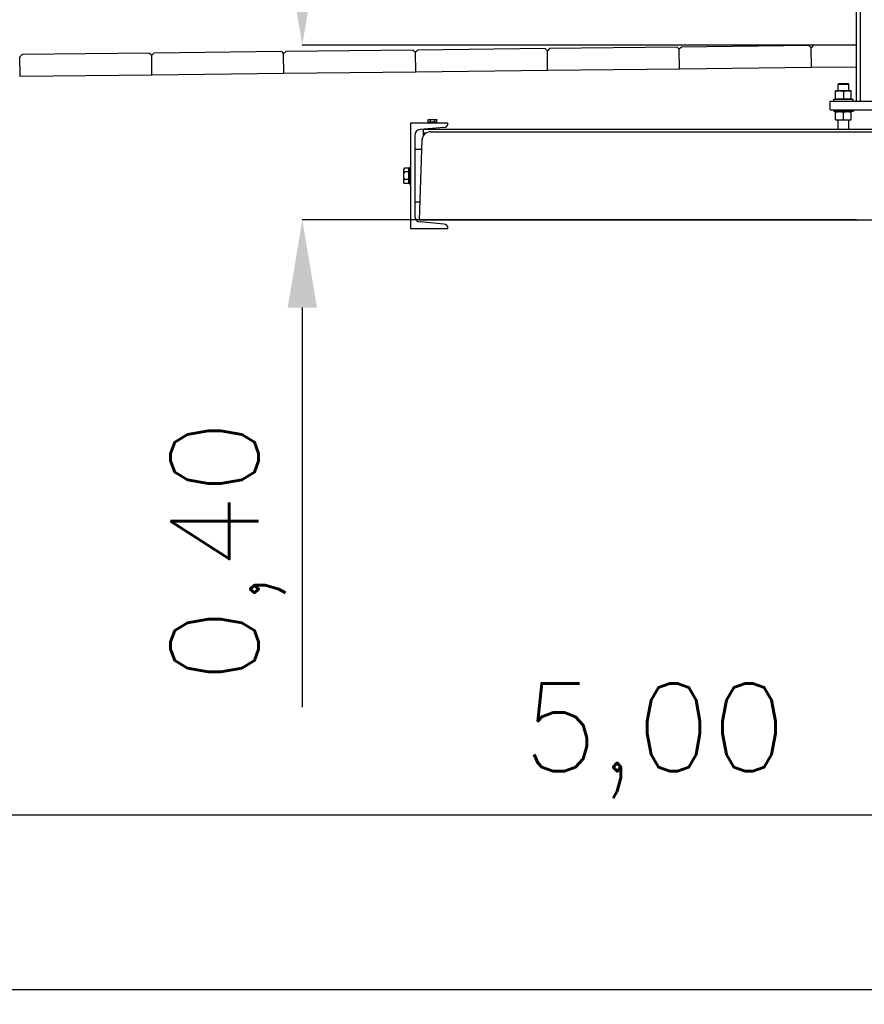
# Model space of a CAD drawing. Header units: millimetres. Extents: x 96940 to 101272, y 432237 to 434659.
# Tile 31 of 256: x 97669.99 to 97671.91, y 432609.11 to 432611.35. Entities that reach past the tile are written whole.
import ezdxf

# ---------------------------------------------------------------- set-up
doc = ezdxf.new("R2010")
doc.units = ezdxf.units.MM
for name, color, linetype in [('NW_profiel', 7, 'Continuous'), ('R_BN_T_N_Halte_Bemating', 1, 'Continuous'), ('R_BN_T_N_Tramplus abri 2e generatie', 7, 'Continuous')]:
    doc.layers.add(name, color=color, linetype=linetype)
doc.styles.get("Standard").update_dxf_attribs({"font": 'romans.shx'})
doc.dimstyles.new('RET 1-500', dxfattribs={"dimtxt": 1, "dimasz": 1, "dimexe": 0.3, "dimexo": 0, "dimgap": 0.3, "dimtad": 1, "dimdec": 3, "dimzin": 1, "dimtxsty": 'Standard', "dimcen": 0, "dimclrd": 1, "dimclre": 1, "dimclrt": 7, "dimaunit": 2, "dimadec": 4, "dimazin": 0, "dimtfac": 1, "dimtdec": 3, "dimtofl": 0, "dimtmove": 0, "dimatfit": 0, "dimfxl": 1, "dimarcsym": 0})

# ---------------------------------------------------------------- blocks, each defined once
blk = doc.blocks.new('*D68')
at = {"layer": 'Defpoints', "color": 0, "transparency": 16777216}
for p in [(97674.6869, 432611.0093), (97669.6869, 432610.9066), (97674.6869, 432609.5362)]:
    blk.add_point(p, dxfattribs=at)
at = {"layer": 'R_BN_T_N_Halte_Bemating', "color": 1, "lineweight": -2, "transparency": 16777216}
for p, q in [((97674.6869, 432611.0093), (97674.6869, 432609.5362)), ((97669.6869, 432610.9066), (97669.6869, 432609.5362)), ((97669.8869, 432609.5362), (97674.4869, 432609.5362))]:
    blk.add_line(p, q, dxfattribs=at)
at = {"layer": 'R_BN_T_N_Halte_Bemating', "color": 1, "transparency": 16777216}
for points in [[(97669.8869, 432609.5696), (97669.8869, 432609.5029), (97669.6869, 432609.5362)], [(97674.4869, 432609.5696), (97674.4869, 432609.5029), (97674.6869, 432609.5362)]]:
    blk.add_solid(points, dxfattribs=at)
at = {"layer": 'R_BN_T_N_Halte_Bemating', "color": 7, "transparency": 16777216, "insert": (97671.4319, 432609.7053), "char_height": 0.2, "attachment_point": 5}
blk.add_mtext('5,00', dxfattribs=at)
blk = doc.blocks.new('*D52')
at = {"layer": 'Defpoints', "color": 0, "transparency": 16777216}
for p in [(97691.0769, 432610.3011), (97669.6869, 432610.169), (97691.0769, 432609.1387)]:
    blk.add_point(p, dxfattribs=at)
at = {"layer": 'R_BN_T_N_Halte_Bemating', "color": 1, "lineweight": -2, "transparency": 16777216}
for p, q in [((97691.0769, 432610.3011), (97691.0769, 432609.1387)), ((97669.6869, 432610.169), (97669.6869, 432609.1387)), ((97669.8869, 432609.1387), (97690.8769, 432609.1387))]:
    blk.add_line(p, q, dxfattribs=at)
at = {"layer": 'R_BN_T_N_Halte_Bemating', "color": 1, "transparency": 16777216}
for points in [[(97669.8869, 432609.172), (97669.8869, 432609.1053), (97669.6869, 432609.1387)], [(97690.8769, 432609.172), (97690.8769, 432609.1053), (97691.0769, 432609.1387)]]:
    blk.add_solid(points, dxfattribs=at)
at = {"layer": 'R_BN_T_N_Halte_Bemating', "color": 7, "transparency": 16777216, "insert": (97680.0918, 432609.3077), "char_height": 0.2, "attachment_point": 5}
blk.add_mtext('21,39', dxfattribs=at)
blk = doc.blocks.new('*D520')
at = {"layer": 'Defpoints', "color": 0, "transparency": 16777216}
for p in [(97671.891, 432611.2883), (97670.6301, 432610.8909), (97671.891, 432610.8909)]:
    blk.add_point(p, dxfattribs=at)
at = {"layer": 'R_BN_T_N_Halte_Bemating', "color": 1, "lineweight": -2, "transparency": 16777216}
for p, q in [((97670.6301, 432611.4883), (97670.6301, 432611.6883)), ((97671.891, 432611.2883), (97670.6301, 432611.2883)), ((97671.891, 432610.8909), (97670.6301, 432610.8909)), ((97670.6301, 432610.6909), (97670.6301, 432609.7814))]:
    blk.add_line(p, q, dxfattribs=at)
at = {"layer": 'R_BN_T_N_Halte_Bemating', "color": 1, "transparency": 16777216}
for points in [[(97670.5968, 432611.4883), (97670.6635, 432611.4883), (97670.6301, 432611.2883)], [(97670.5968, 432610.6909), (97670.6635, 432610.6909), (97670.6301, 432610.8909)]]:
    blk.add_solid(points, dxfattribs=at)
at = {"layer": 'R_BN_T_N_Halte_Bemating', "color": 7, "transparency": 16777216, "insert": (97670.4611, 432610.1362), "char_height": 0.2, "attachment_point": 5, "rotation": 90}
blk.add_mtext('0,40', dxfattribs=at)

msp = doc.modelspace()

# ---------------------------------------------------------------- linework, layer by layer
at = {"layer": 'NW_profiel', "color": 9}
for p, q in [((97670.58256, 432611.27344), (97670.29258, 432611.27014)), ((97670.58256, 432611.27344), (97670.58761, 432611.26849)), ((97670.59256, 432611.27355), (97670.58761, 432611.26849)), ((97670.88254, 432611.27685), (97670.59256, 432611.27355)), ((97670.88254, 432611.27685), (97670.88759, 432611.2719)), ((97670.89254, 432611.27696), (97670.88759, 432611.2719)), ((97671.18252, 432611.28025), (97670.89254, 432611.27696)), ((97671.18252, 432611.28025), (97671.18757, 432611.27531)), ((97671.19252, 432611.28037), (97671.18757, 432611.27531)), ((97671.18809, 432611.23032), (97671.18757, 432611.27531)), ((97671.18809, 432611.23032), (97671.18757, 432611.27531)), ((97671.4825, 432611.28366), (97671.19252, 432611.28037)), ((97671.4825, 432611.28366), (97671.48755, 432611.27872)), ((97671.4925, 432611.28378), (97671.48755, 432611.27872)), ((97671.48807, 432611.23372), (97671.48755, 432611.27872)), ((97671.48807, 432611.23372), (97671.48755, 432611.27872)), ((97671.78248, 432611.28707), (97671.4925, 432611.28378)), ((97671.78248, 432611.28707), (97671.78754, 432611.28213)), ((97671.79248, 432611.28719), (97671.78754, 432611.28213)), ((97671.78805, 432611.23713), (97671.78754, 432611.28213)), ((97671.78805, 432611.23713), (97671.78754, 432611.28213)), ((97671.89097, 432611.28831), (97671.79248, 432611.28719)), ((97669.99259, 432611.26673), (97669.98765, 432611.26168)), ((97669.98816, 432611.21668), (97669.98765, 432611.26168)), ((97670.28258, 432611.27003), (97669.99259, 432611.26673)), ((97670.28258, 432611.27003), (97670.28763, 432611.26508)), ((97670.29258, 432611.27014), (97670.28763, 432611.26508)), ((97670.28814, 432611.22009), (97670.28763, 432611.26508)), ((97670.28814, 432611.22009), (97670.28763, 432611.26508)), ((97670.58812, 432611.2235), (97670.58761, 432611.26849)), ((97670.58812, 432611.2235), (97670.58761, 432611.26849)), ((97670.8881, 432611.22691), (97670.88759, 432611.2719)), ((97670.8881, 432611.22691), (97670.88759, 432611.2719)), ((97671.18809, 432611.23032), (97670.8881, 432611.22691)), ((97671.48807, 432611.23372), (97671.18809, 432611.23032)), ((97671.78805, 432611.23713), (97671.48807, 432611.23372)), ((97671.89097, 432611.2383), (97671.78805, 432611.23713)), ((97670.28814, 432611.22009), (97669.98816, 432611.21668)), ((97670.58812, 432611.2235), (97670.28814, 432611.22009)), ((97670.8881, 432611.22691), (97670.58812, 432611.2235))]:
    msp.add_line(p, q, dxfattribs=at)
at = {"layer": 'R_BN_T_N_Tramplus abri 2e generatie'}
for p, q in [((97671.89097, 432611.16092), (97671.89097, 432611.69445)), ((97671.90017, 432611.16092), (97671.90017, 432611.69332)), ((97670.91666, 432611.11856), (97670.91797, 432611.11932)), ((97670.91666, 432611.11352), (97670.91666, 432611.11856)), ((97670.91797, 432611.11932), (97670.93497, 432611.11932)), ((97670.92157, 432611.11352), (97670.92157, 432611.11856)), ((97670.93138, 432611.11352), (97670.93138, 432611.11856)), ((97670.93629, 432611.11856), (97670.93497, 432611.11932)), ((97670.93629, 432611.11352), (97670.93629, 432611.11856)), ((97670.87647, 432611.11092), (97670.87647, 432610.87092)), ((97670.96147, 432611.11092), (97670.87647, 432611.11092)), ((97670.95235, 432611.10084), (97670.89784, 432611.09607)), ((97670.90597, 432611.08233), (97670.90597, 432611.09592)), ((97672.40597, 432611.09592), (97670.90597, 432611.09592)), ((97670.91647, 432611.11092), (97670.91647, 432611.11292)), ((97670.91647, 432611.11292), (97670.93647, 432611.11292)), ((97670.91666, 432611.11352), (97670.93629, 432611.11352)), ((97670.91797, 432611.11292), (97670.91797, 432611.11352)), ((97670.92147, 432611.09813), (97670.92147, 432611.09592)), ((97670.93147, 432611.09901), (97670.93147, 432611.09592)), ((97670.93497, 432611.11292), (97670.93497, 432611.11352)), ((97670.93647, 432611.11092), (97670.93647, 432611.11292)), ((97670.88597, 432611.08312), (97670.88597, 432610.89872)), ((97670.90228, 432611.07161), (97670.89597, 432610.89092)), ((97670.91207, 432611.08792), (97670.90597, 432611.08792)), ((97670.92227, 432611.09092), (97672.38968, 432611.09092)), ((97670.90156, 432611.05092), (97670.88597, 432611.05092)), ((97670.86231, 432611.00824), (97670.86097, 432611.00592)), ((97670.86097, 432610.97592), (97670.86097, 432611.00592)), ((97670.87267, 432611.00824), (97670.86231, 432611.00824)), ((97670.87267, 432610.9736), (97670.87267, 432611.00824)), ((97670.87347, 432611.00592), (97670.87267, 432611.00592)), ((97670.87347, 432611.00942), (97670.87347, 432610.97242)), ((97670.87347, 432611.00942), (97670.87647, 432611.00942)), ((97670.87267, 432610.99958), (97670.86231, 432610.99958)), ((97670.87267, 432610.98226), (97670.86231, 432610.98226)), ((97670.86231, 432610.9736), (97670.86097, 432610.97592)), ((97670.87267, 432610.9736), (97670.86231, 432610.9736)), ((97670.87347, 432610.97592), (97670.87267, 432610.97592)), ((97670.87347, 432610.97242), (97670.87647, 432610.97242)), ((97670.89737, 432610.93092), (97670.88597, 432610.93092)), ((97670.87647, 432610.87092), (97670.96147, 432610.87092)), ((97670.89597, 432610.89092), (97672.41597, 432610.89092)), ((97670.95235, 432610.881), (97670.89784, 432610.88576))]:
    msp.add_line(p, q, dxfattribs=at)
at = {"layer": 'R_BN_T_N_Tramplus abri 2e generatie', "color": 7, "linetype": 'Continuous'}
for p, q in [((97671.84297, 432611.16492), (97671.84297, 432611.18392)), ((97671.87897, 432611.18392), (97671.84297, 432611.18392)), ((97671.84897, 432611.19942), (97671.85047, 432611.20092)), ((97671.84897, 432611.18392), (97671.84897, 432611.19942)), ((97671.84897, 432611.19942), (97671.87297, 432611.19942)), ((97671.85047, 432611.20092), (97671.87147, 432611.20092)), ((97671.87297, 432611.19942), (97671.87147, 432611.20092)), ((97671.87297, 432611.18392), (97671.87297, 432611.19942)), ((97671.87897, 432611.16492), (97671.87897, 432611.18392)), ((97671.83097, 432611.14092), (97671.83097, 432611.16092)), ((97671.83097, 432611.16092), (97672.10597, 432611.16092)), ((97671.83897, 432611.16092), (97671.83897, 432611.16492)), ((97671.83897, 432611.16492), (97671.88297, 432611.16492)), ((97671.86097, 432611.18231), (97671.86097, 432611.16652)), ((97671.88297, 432611.16092), (97671.88297, 432611.16492)), ((97671.83097, 432611.14092), (97672.08597, 432611.14092)), ((97671.83897, 432611.14092), (97671.83897, 432611.13692)), ((97671.88297, 432611.14092), (97671.88297, 432611.13692)), ((97671.88297, 432611.13692), (97671.83897, 432611.13692)), ((97671.84297, 432611.11792), (97671.84297, 432611.13692)), ((97671.84297, 432611.11792), (97671.87897, 432611.11792)), ((97671.84897, 432611.09592), (97671.84897, 432611.11792)), ((97671.86097, 432611.11952), (97671.86097, 432611.13531)), ((97671.87297, 432611.09592), (97671.87297, 432611.11792)), ((97671.87897, 432611.11792), (97671.87897, 432611.13692))]:
    msp.add_line(p, q, dxfattribs=at)
at = {"layer": 'R_BN_T_N_Tramplus abri 2e generatie', "color": 2}
for p, q in [((97670.89762, 432610.89092), (97670.89605, 432610.89315)), ((97670.96141, 432610.87117), (97670.96087, 432610.87092))]:
    msp.add_line(p, q, dxfattribs=at)
at = {"layer": 'R_BN_T_N_Tramplus abri 2e generatie', "color": 7, "linetype": 'Continuous'}
for points in [[(97671.85197, 432611.18392, 0.0049508), (97671.85083, 432611.18388, 0.0268738), (97671.84854, 432611.18367, 0.0387104), (97671.84407, 432611.18265, 0.0029358), (97671.84297, 432611.18231)], [(97671.86097, 432611.18231, 0.0029357), (97671.85988, 432611.18265, 0.0438712), (97671.85484, 432611.18374, 0.0209543), (97671.85312, 432611.18388, 0.0049519), (97671.85197, 432611.18392)], [(97671.86997, 432611.18392, 0.0049508), (97671.86883, 432611.18388, 0.0268738), (97671.86654, 432611.18367, 0.0387104), (97671.86207, 432611.18265, 0.0029358), (97671.86097, 432611.18231)], [(97671.87897, 432611.18231, 0.0029357), (97671.87788, 432611.18265, 0.0438712), (97671.87284, 432611.18374, 0.0209543), (97671.87112, 432611.18388, 0.0049519), (97671.86997, 432611.18392)], [(97671.85197, 432611.16492, -0.0049508), (97671.85083, 432611.16495, -0.0268738), (97671.84854, 432611.16516, -0.0387104), (97671.84407, 432611.16618, -0.0029358), (97671.84297, 432611.16652)], [(97671.86097, 432611.16652, -0.0029357), (97671.85988, 432611.16618, -0.0438712), (97671.85484, 432611.16509, -0.0209543), (97671.85312, 432611.16495, -0.0049519), (97671.85197, 432611.16492)], [(97671.86997, 432611.16492, -0.0049508), (97671.86883, 432611.16495, -0.0268738), (97671.86654, 432611.16516, -0.0387104), (97671.86207, 432611.16618, -0.0029358), (97671.86097, 432611.16652)], [(97671.87897, 432611.16652, -0.0029357), (97671.87788, 432611.16618, -0.0438712), (97671.87284, 432611.16509, -0.0209543), (97671.87112, 432611.16495, -0.0049519), (97671.86997, 432611.16492)], [(97671.84297, 432611.13531, -0.0029357), (97671.84407, 432611.13565, -0.0438712), (97671.84911, 432611.13674, -0.0209543), (97671.85083, 432611.13688, -0.0049519), (97671.85197, 432611.13692)], [(97671.84297, 432611.11952, 0.0029357), (97671.84407, 432611.11918, 0.0438712), (97671.84911, 432611.11809, 0.0209543), (97671.85083, 432611.11795, 0.0049519), (97671.85197, 432611.11792)], [(97671.85197, 432611.13692, -0.0049508), (97671.85312, 432611.13688, -0.0268738), (97671.85541, 432611.13667, -0.0387104), (97671.85988, 432611.13565, -0.0029358), (97671.86097, 432611.13531)], [(97671.85197, 432611.11792, 0.0049508), (97671.85312, 432611.11795, 0.0268738), (97671.85541, 432611.11816, 0.0387104), (97671.85988, 432611.11918, 0.0029358), (97671.86097, 432611.11952)], [(97671.86097, 432611.13531, -0.0029357), (97671.86207, 432611.13565, -0.0438712), (97671.86711, 432611.13674, -0.0209543), (97671.86883, 432611.13688, -0.0049519), (97671.86997, 432611.13692)], [(97671.86097, 432611.11952, 0.0029357), (97671.86207, 432611.11918, 0.0438712), (97671.86711, 432611.11809, 0.0209543), (97671.86883, 432611.11795, 0.0049519), (97671.86997, 432611.11792)], [(97671.86997, 432611.13692, -0.0049508), (97671.87112, 432611.13688, -0.0268738), (97671.87341, 432611.13667, -0.0387104), (97671.87788, 432611.13565, -0.0029358), (97671.87897, 432611.13531)], [(97671.86997, 432611.11792, 0.0049508), (97671.87112, 432611.11795, 0.0268738), (97671.87341, 432611.11816, 0.0387104), (97671.87788, 432611.11918, 0.0029358), (97671.87897, 432611.11952)]]:
    msp.add_lwpolyline(points, format="xyb", dxfattribs=at)
at = {"layer": 'R_BN_T_N_Tramplus abri 2e generatie'}
for points in [[(97670.91666, 432611.11856), (97670.91717, 432611.11883), (97670.91767, 432611.11904), (97670.91815, 432611.11919), (97670.91863, 432611.11928), (97670.91911, 432611.11932)], [(97670.91911, 432611.11932), (97670.91959, 432611.11928), (97670.92008, 432611.11919), (97670.92056, 432611.11904), (97670.92105, 432611.11883), (97670.92157, 432611.11856)], [(97670.92157, 432611.11856), (97670.92259, 432611.11883), (97670.92357, 432611.11904), (97670.92454, 432611.11919), (97670.92551, 432611.11928), (97670.92647, 432611.11932)], [(97670.92647, 432611.11932), (97670.92745, 432611.11928), (97670.92842, 432611.11919), (97670.92939, 432611.11904), (97670.93037, 432611.11882), (97670.93138, 432611.11856)], [(97670.93138, 432611.11856), (97670.9319, 432611.11883), (97670.93239, 432611.11904), (97670.93287, 432611.11919), (97670.93335, 432611.11928), (97670.93384, 432611.11932)], [(97670.93384, 432611.11932), (97670.93432, 432611.11928), (97670.9348, 432611.11919), (97670.93528, 432611.11904), (97670.93578, 432611.11883), (97670.93629, 432611.11856)], [(97670.86097, 432611.00391), (97670.86106, 432611.00497), (97670.86132, 432611.00603), (97670.86173, 432611.00711), (97670.86231, 432611.00824)], [(97670.86231, 432610.99958), (97670.86173, 432611.0007), (97670.86132, 432611.00178), (97670.86106, 432611.00284), (97670.86097, 432611.00391)], [(97670.86097, 432610.99092), (97670.86103, 432610.99263), (97670.8612, 432610.99434), (97670.86147, 432610.99606), (97670.86184, 432610.99779), (97670.86231, 432610.99958)], [(97670.86231, 432610.98226), (97670.86184, 432610.98406), (97670.86147, 432610.98579), (97670.8612, 432610.9875), (97670.86103, 432610.98921), (97670.86097, 432610.99092)], [(97670.86097, 432610.97793), (97670.86106, 432610.97899), (97670.86132, 432610.98005), (97670.86173, 432610.98113), (97670.86231, 432610.98226)], [(97670.86231, 432610.9736), (97670.86173, 432610.97472), (97670.86132, 432610.9758), (97670.86106, 432610.97686), (97670.86097, 432610.97793)]]:
    msp.add_lwpolyline(points, dxfattribs=at)
for centre, radius, start, end in [((97670.89897, 432611.08312), 0.013, 95, 180), ((97670.95147, 432611.1108), 0.01, 275, 0.67851), ((97670.92227, 432611.07092), 0.02, 90, 178), ((97670.89897, 432610.89872), 0.013, 180, 265), ((97670.95147, 432610.87103), 0.01, 359.32149, 85)]:
    msp.add_arc(centre, radius, start, end, dxfattribs=at)

# ---------------------------------------------------------------- dimensions: what is measured, and where the dimension line sits
at = {"layer": 'R_BN_T_N_Halte_Bemating'}
dim = msp.add_linear_dim(base=(97670.63013, 432610.89092), p1=(97671.89097, 432611.28831), p2=(97671.89097, 432610.89092), angle=270, dimstyle='RET 1-500', override={"dimtxt": 0.2, "dimasz": 0.2, "dimexe": 0, "dimgap": 0.05, "dimdec": 2}, dxfattribs=at)
dim.commit()
dim.dimension.update_dxf_attribs({"geometry": '*D520', "text_midpoint": (97670.63013, 432610.13615), "dimtype": 161})
for base, p1, p2, picture, middle in [((97674.68689, 432609.53624), (97669.68689, 432610.90661), (97674.68689, 432611.00934), '*D68', (97671.43185, 432609.53624)), ((97691.07689, 432609.13867), (97669.68689, 432610.16904), (97691.07689, 432610.30105), '*D52', (97680.09175, 432609.13867))]:
    dim = msp.add_linear_dim(base=base, p1=p1, p2=p2, dimstyle='RET 1-500', override={"dimtxt": 0.2, "dimasz": 0.2, "dimexe": 0, "dimgap": 0.05, "dimdec": 2}, dxfattribs=at)
    dim.commit()
    dim.dimension.update_dxf_attribs({"geometry": picture, "text_midpoint": middle, "dimtype": 160})

doc.saveas('drawing.dxf')
